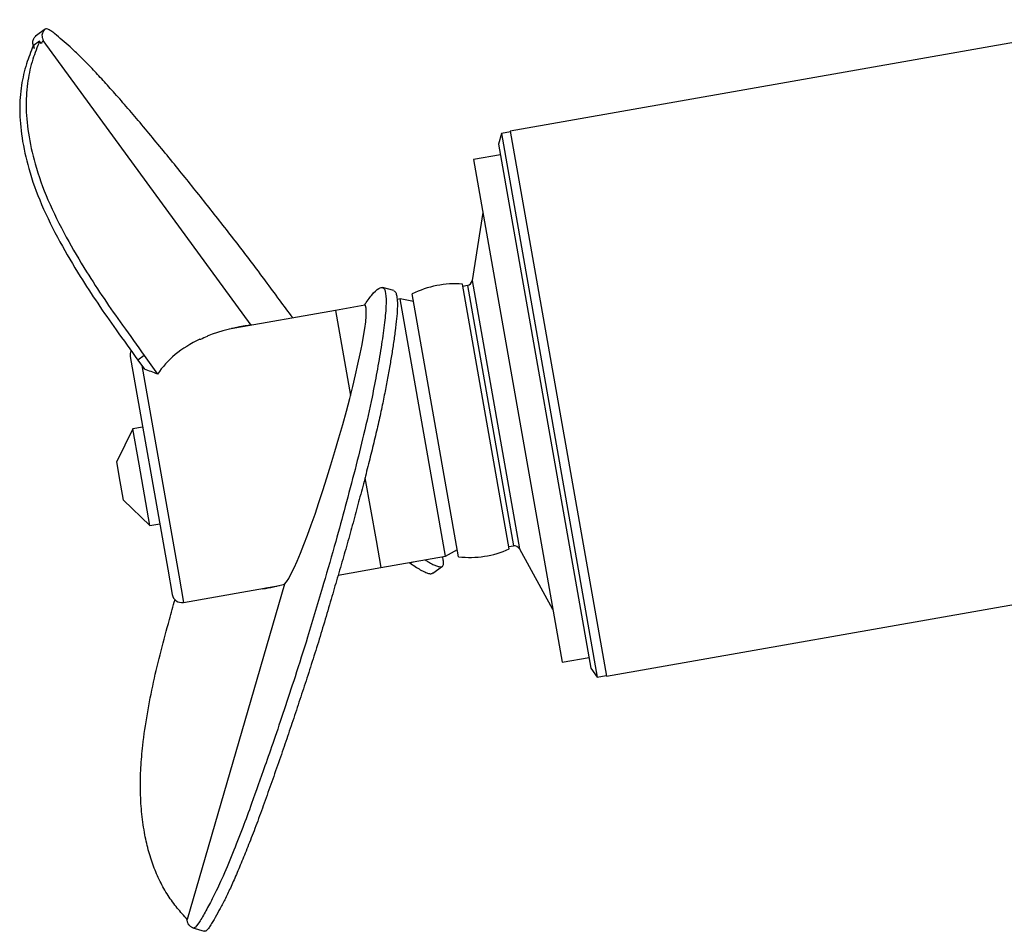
# Model space of a CAD drawing. Header units: millimetres. Extents: x 19 to 1021, y 5 to 745.
# Tile 1 of 7: x 19 to 520, y 5 to 469. Entities that reach past the tile are written whole.
import ezdxf

# ---------------------------------------------------------------- set-up
doc = ezdxf.new("R2010")
doc.units = ezdxf.units.MM

msp = doc.modelspace()

# ---------------------------------------------------------------- linework, layer by layer
at = {"color": 7, "linetype": 'Continuous', "lineweight": 25}
for p, q in [((590.45, 469.44), (268.44, 412.66)), ((31.59, 464.61), (26.77, 461.09)), ((28.79, 458.48), (25.55, 456.11)), ((29.62, 457.37), (28.79, 458.48)), ((136.57, 313.9), (30.63, 458.89)), ((263.92, 411.43), (262.49, 406.11)), ((268.52, 412.25), (263.92, 411.43)), ((263.92, 411.43), (312.71, 134.7)), ((268.44, 412.66), (317.38, 135.1)), ((262.49, 406.11), (309.55, 139.22)), ((263.44, 400.69), (249.66, 398.26)), ((249.66, 398.26), (294.81, 142.21)), ((254.43, 371.18), (249, 336.57)), ((209.15, 331.47), (203.42, 333.13)), ((267.88, 199.92), (244.09, 334.82)), ((246.71, 334.11), (244.31, 333.55)), ((212.43, 327.21), (210.84, 326.93)), ((219.24, 326.01), (212.43, 327.21)), ((235.52, 196.23), (212.43, 327.21)), ((242.17, 195.95), (218.58, 329.76)), ((179.44, 321.4), (125.39, 311.87)), ((194.4, 324.03), (179.44, 321.4)), ((110.75, 306.63), (110.44, 306.72)), ((114.16, 308.32), (114.16, 308.1)), ((74.93, 297.89), (94.03, 189.59)), ((82.06, 298.43), (78.82, 296.06)), ((78.82, 296.06), (82.17, 291.41)), ((82.06, 298.43), (88.89, 288.96)), ((76.25, 261.06), (68.12, 244.4)), ((81.27, 261.95), (76.25, 261.06)), ((79.42, 243.07), (76.25, 261.06)), ((69.39, 237.2), (68.12, 244.4)), ((84.93, 211.82), (79.42, 243.07)), ((71.59, 224.7), (69.39, 237.2)), ((71.59, 224.7), (84.93, 211.82)), ((84.93, 211.82), (89.95, 212.71)), ((267.65, 201.18), (270.09, 201.48)), ((202.53, 190.42), (235.52, 196.23)), ((235.52, 196.23), (241.51, 199.69)), ((273.09, 199.95), (290.03, 169.29)), ((229.08, 187.6), (233.9, 191.12)), ((317.38, 135.1), (639.39, 191.88)), ((94.03, 189.59), (96.29, 176.76)), ((180.83, 186.59), (202.53, 190.42)), ((102.08, 172.71), (150.87, 181.31)), ((153.46, 181.96), (104, 11.19)), ((142.41, 179.65), (142.41, 179.82)), ((294.81, 142.21), (308.59, 144.64)), ((309.55, 139.22), (312.71, 134.7)), ((312.71, 134.7), (317.31, 135.51)), ((106.85, 6.93), (112.58, 5.27))]:
    msp.add_line(p, q, dxfattribs=at)
at = {"color": 8, "linetype": 'Continuous', "lineweight": 25}
for p, q in [((249, 336.57), (273.09, 199.95)), ((246.71, 334.11), (270.09, 201.48)), ((179.44, 321.4), (187.08, 278.07)), ((80.82, 293.28), (99.64, 186.58)), ((194.47, 236.16), (200.09, 204.29)), ((200.09, 204.29), (202.53, 190.42)), ((99.64, 186.58), (102.08, 172.71))]:
    msp.add_line(p, q, dxfattribs=at)
at = {"color": 7, "linetype": 'Continuous', "lineweight": 25}
for centre, radius, start, end in [((246.03, 337.03), 3, 283, 351.0754), ((240.43, 286.46), 48.5, 85.6749, 116.7777), ((79.86, 298.76), 5, 154.943, 190), ((270.46, 198.5), 3, 28.9246, 97), ((247.9, 244.11), 48.5, 263.2223, 294.3251), ((101.21, 177.63), 5, 190, 280)]:
    msp.add_arc(centre, radius, start, end, dxfattribs=at)
for centre, major_axis, ratio, start_param, end_param in [((173.24, 252.78), (20.97, 71.35), 0.089326, 3.292556, 6.287462), ((175.2, 253.12), (90.76, -26.09), 0.615686, 2.178526, 2.469781), ((165.38, 251.39), (90.76, -26.09), 0.615686, 2.166164, 2.180914), ((179.85, 253.94), (-44.11, 59.87), 0.089326, 6.163531, 6.175892), ((175.2, 253.12), (90.76, -26.09), 0.615686, 2.525031, 2.958408), ((422.84, 296.79), (432.4, 16.53), 0.072408, 2.374378, 2.376631), ((175.2, 253.12), (90.5, -26.01), 0.615686, 2.472301, 2.523104), ((78.05, 235.99), (74.24, -40.08), 0.624196, 1.757001, 1.843217), ((173.24, 252.78), (-44.11, 59.87), 0.089326, 3.137316, 3.172697), ((165.38, 251.39), (76.36, 55.56), 0.615686, 4.013186, 4.14833), ((175.2, 253.12), (76.36, 55.56), 0.615686, 3.966262, 3.981011), ((127.54, 244.72), (-16.51, 64.68), 0.797458, 3.109898, 3.156822)]:
    msp.add_ellipse(centre, major_axis=major_axis, ratio=ratio, start_param=start_param, end_param=end_param, dxfattribs=at)
for points, knots in [([(157.73, 317.57), (157.43, 317.99), (154.91, 321.42), (149.97, 328.12), (142.94, 337.68), (135.66, 347.4), (128.42, 356.82), (121.26, 365.98), (114.18, 374.95), (107.15, 383.77), (100, 392.65), (92.75, 401.53), (85.34, 410.54), (78.1, 419.22), (71.18, 427.31), (64.84, 434.44), (58.92, 440.94), (53.47, 446.7), (48.54, 451.66), (44.22, 455.66), (40.3, 459.07), (36.89, 462.03), (34.47, 463.83), (32.87, 464.74), (31.83, 464.88), (31.27, 464.34), (30.82, 463.67), (30.38, 463), (30.03, 462.2), (29.92, 461.08), (30.39, 459.61), (30.63, 458.89)], [0, 0, 0, 0, 0.004981, 0.041127, 0.080472, 0.119673, 0.158985, 0.198348, 0.237636, 0.276938, 0.316229, 0.359463, 0.402696, 0.445933, 0.48915, 0.532392, 0.573363, 0.614303, 0.655262, 0.696185, 0.737137, 0.778069, 0.802955, 0.827846, 0.852666, 0.877519, 0.902353, 0.926739, 0.951258, 0.975706, 1, 1, 1, 1]), ([(28.79, 458.48), (27.58, 455.46), (25.02, 449.11), (22.52, 438.26), (21.56, 425.66), (22.84, 411.36), (26.37, 395.12), (32.85, 377.21), (42.01, 358.85), (51.86, 342.16), (61.57, 327.26), (71.53, 313.18), (78.4, 303.56), (82.06, 298.43)], [0, 0, 0, 0, 0.065695, 0.138193, 0.215535, 0.299801, 0.391005, 0.498556, 0.613382, 0.723255, 0.810417, 0.898866, 1, 1, 1, 1]), ([(26.81, 461.04), (26.71, 460.99), (26.4, 460.83), (26.1, 460.25), (25.64, 459.63), (25.29, 458.89), (25.08, 457.95), (25.39, 456.72), (25.55, 456.11)], [0, 0, 0, 0, 0.077862, 0.264855, 0.448283, 0.632622, 0.816972, 1, 1, 1, 1]), ([(25.55, 456.11), (24.33, 453.09), (21.78, 446.74), (19.28, 435.89), (18.31, 423.29), (19.59, 408.99), (23.13, 392.75), (29.6, 374.84), (38.77, 356.47), (48.62, 339.79), (58.32, 324.89), (68.29, 310.81), (75.15, 301.19), (78.82, 296.06)], [0, 0, 0, 0, 0.065695, 0.138193, 0.215535, 0.299801, 0.391005, 0.498556, 0.613382, 0.723255, 0.810417, 0.898866, 1, 1, 1, 1]), ([(194.18, 324.13), (195.47, 325.98), (198.17, 329.76), (201.45, 332.89), (203.94, 333.59), (205.16, 330.37), (205.39, 324.12), (204.4, 314.24), (202.73, 302.82), (200.63, 290.47), (197.94, 276.22), (194.17, 259.39), (189.42, 240.34), (184.59, 222.06), (179.33, 202.59), (172.74, 180.31), (165.95, 156.95), (159.14, 135.61), (153.4, 118.25), (148.28, 103.04), (142.76, 87.15), (137.44, 72.08), (131.89, 57.02), (126.78, 44.13), (121.69, 32.03), (117.16, 22.4), (113.54, 15.87), (110.05, 9.54), (107.5, 6.39), (106.2, 7.28), (104.88, 8.19), (104.08, 9.3), (104, 11.16), (104, 11.19)], [0.0118355, 0.0118355, 0.0118355, 0.0118355, 0.0490164, 0.0914656, 0.1260904, 0.1578917, 0.1943296, 0.2264532, 0.2587677, 0.2904011, 0.3192718, 0.3571315, 0.3891105, 0.4221009, 0.4526099, 0.489351, 0.5360991, 0.5717066, 0.602639, 0.632109, 0.6574806, 0.6961361, 0.7225283, 0.7542775, 0.7902337, 0.8211782, 0.8516251, 0.8795981, 0.9074192, 0.9309048, 0.9531365, 0.9832342, 0.9838451, 0.9838451, 0.9838451, 0.9838451]), ([(209.13, 331.39), (209.41, 331.27), (210.02, 331), (210.61, 329.27), (210.98, 326.49), (211, 322.5), (210.62, 317.29), (209.9, 311.11), (208.95, 304.46), (207.85, 297.56), (206.64, 290.54), (205.3, 283.18), (203.76, 275.31), (201.92, 266.75), (199.82, 257.64), (197.51, 248.11), (194.99, 238.14), (192.29, 227.82), (189.47, 217.25), (186.59, 206.6), (183.54, 195.83), (180.39, 185.1), (177.14, 174.02), (173.8, 162.64), (170.29, 151.01), (166.7, 139.68), (163.11, 128.62), (159.52, 117.78), (155.94, 107.08), (152.25, 96.29), (148.48, 85.47), (144.6, 74.46), (140.77, 63.84), (137.03, 53.87), (133.51, 45), (130.16, 36.87), (127.02, 29.59), (124.08, 23.24), (121.39, 18.01), (118.87, 13.46), (116.68, 9.52), (115.02, 6.98), (113.84, 5.61), (113.05, 5.14), (112.71, 5.28), (112.6, 5.33)], [0, 0, 0, 0, 0.018476, 0.040845, 0.065476, 0.090079, 0.11467, 0.139279, 0.163872, 0.185746, 0.207622, 0.229514, 0.251388, 0.273285, 0.295205, 0.317102, 0.338981, 0.361885, 0.384833, 0.407771, 0.430626, 0.453559, 0.476553, 0.501581, 0.526517, 0.551524, 0.576563, 0.601555, 0.626555, 0.651549, 0.679051, 0.706552, 0.734056, 0.761547, 0.789054, 0.815116, 0.841159, 0.867214, 0.893246, 0.919295, 0.945333, 0.961164, 0.976998, 0.992786, 1, 1, 1, 1]), ([(225.1, 194.4), (225.66, 194.02), (227.06, 193.1), (229.02, 192.01), (230.95, 191.18), (232.57, 190.78), (233.84, 190.88), (234.5, 191.81), (234.57, 193.47), (234.13, 195.17), (233.93, 195.95)], [0, 0, 0, 0, 0.089012, 0.221683, 0.354451, 0.487349, 0.620182, 0.752837, 0.885664, 1, 1, 1, 1]), ([(217.32, 192.89), (217.87, 193.01), (218.48, 193.15), (219.12, 193.34), (219.19, 193.35)], [0, 0, 0, 0, 0.891976, 1, 1, 1, 1]), ([(217.32, 192.89), (218.26, 192.23), (220.13, 190.93), (222.71, 189.29), (224.98, 188.11), (226.87, 187.45), (228.32, 187.17), (228.81, 187.56), (229, 187.7)], [0, 0, 0, 0, 0.17781, 0.355494, 0.533239, 0.711142, 0.889171, 1, 1, 1, 1]), ([(104, 11.19), (102.27, 13.12), (98.81, 16.96), (94.11, 23.4), (90.05, 30.56), (86.65, 38.33), (84.03, 46.7), (81.99, 56.01), (80.59, 66.21), (80.02, 77.26), (80.26, 88.5), (81.38, 101.43), (83.53, 116), (86.71, 132.1), (90.54, 148.09), (94.39, 162.07), (96.81, 170.76), (97.75, 174.16)], [0, 0, 0, 0, 0.053953, 0.107885, 0.161873, 0.215839, 0.269794, 0.323791, 0.387394, 0.450996, 0.514623, 0.578221, 0.669067, 0.75989, 0.850705, 0.941525, 1, 1, 1, 1])]:
    msp.add_open_spline(points, degree=3, knots=knots, dxfattribs=at)
for points in [[(30.63, 458.89), (30.28, 458.39), (29.95, 457.88), (29.62, 457.37)], [(25.55, 456.11), (25.83, 455.81), (25.96, 455.33), (26.04, 454.76)], [(25.55, 456.11), (25.68, 455.7), (25.85, 455.25), (26.04, 454.76)]]:
    msp.add_open_spline(points, degree=3, dxfattribs=at)

doc.saveas('drawing.dxf')
